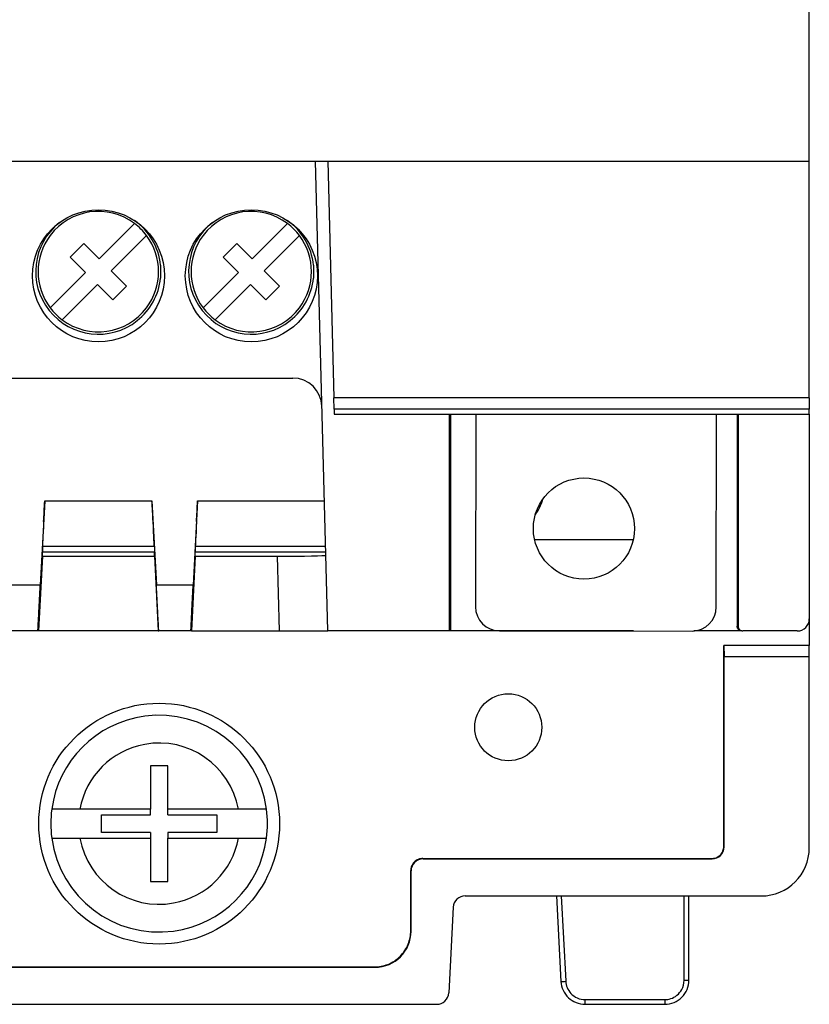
# Model space of a CAD drawing. Header units: inches. Extents: x -22 to 93, y 13 to 209.
# Tile 7 of 10: x 60 to 93, y 13 to 54. Entities that reach past the tile are written whole.
import ezdxf

# ---------------------------------------------------------------- set-up
doc = ezdxf.new("R2010")
doc.units = ezdxf.units.IN
doc.header["$MEASUREMENT"] = 0

# ---------------------------------------------------------------- blocks, each defined once
blk = doc.blocks.new('block 344')
at = {"color": 7, "lineweight": 25}
blk.add_lwpolyline([(92.891, 38.254), (73.149, 38.254)], dxfattribs=at)
blk = doc.blocks.new('block 345')
at = {"color": 7, "lineweight": 25}
blk.add_lwpolyline([(72.892, 48.07), (73.149, 38.254)], dxfattribs=at)
blk = doc.blocks.new('block 346')
at = {"color": 7, "lineweight": 25}
blk.add_lwpolyline([(92.891, 38.254), (92.891, 48.07)], dxfattribs=at)
blk = doc.blocks.new('block 347')
at = {"color": 7, "lineweight": 25}
blk.add_lwpolyline([(92.891, 37.782), (73.161, 37.782)], dxfattribs=at)
blk = doc.blocks.new('block 348')
at = {"color": 7, "lineweight": 25}
blk.add_lwpolyline([(73.161, 37.782), (73.149, 38.254)], dxfattribs=at)
blk = doc.blocks.new('block 349')
at = {"color": 7, "lineweight": 25}
blk.add_lwpolyline([(92.891, 38.254), (92.891, 37.782)], dxfattribs=at)
blk = doc.blocks.new('block 350')
at = {"color": 7, "lineweight": 25}
blk.add_lwpolyline([(89.932, 37.57), (92.891, 37.57)], dxfattribs=at)
blk = doc.blocks.new('block 351')
at = {"color": 7, "lineweight": 25}
blk.add_lwpolyline([(77.951, 37.57), (89.932, 37.57)], dxfattribs=at)
blk = doc.blocks.new('block 352')
at = {"color": 7, "lineweight": 25}
blk.add_lwpolyline([(73.166, 37.57), (77.951, 37.57)], dxfattribs=at)
blk = doc.blocks.new('block 353')
at = {"color": 7, "lineweight": 25}
blk.add_lwpolyline([(73.161, 37.782), (73.166, 37.57)], dxfattribs=at)
blk = doc.blocks.new('block 354')
at = {"color": 7, "lineweight": 25}
blk.add_lwpolyline([(92.891, 37.57), (92.891, 37.782)], dxfattribs=at)
blk = doc.blocks.new('block 411')
at = {"color": 7, "lineweight": 25}
blk.add_lwpolyline([(77.951, 28.571), (77.951, 37.57)], dxfattribs=at)
blk = doc.blocks.new('block 412')
at = {"color": 7, "lineweight": 25}
blk.add_lwpolyline([(72.892, 28.571), (72.381, 48.07)], dxfattribs=at)
blk = doc.blocks.new('block 413')
at = {"color": 7, "lineweight": 25}
blk.add_lwpolyline([(77.951, 28.571), (72.892, 28.571)], dxfattribs=at)
blk = doc.blocks.new('block 422')
at = {"color": 7, "lineweight": 25}
blk.add_open_spline([(89.932, 28.77), (89.932, 28.723), (89.951, 28.668), (89.99, 28.629), (90.029, 28.59), (90.085, 28.571), (90.132, 28.571)], degree=3, knots=[0, 0, 0, 0, 1, 1, 1, 2, 2, 2, 2], dxfattribs=at)
blk = doc.blocks.new('block 423')
at = {"color": 7, "lineweight": 25}
blk.add_lwpolyline([(89.932, 37.57), (89.932, 28.77)], dxfattribs=at)
blk = doc.blocks.new('block 424')
at = {"color": 7, "lineweight": 25}
blk.add_lwpolyline([(92.392, 28.571), (90.132, 28.571)], dxfattribs=at)
blk = doc.blocks.new('block 425')
at = {"color": 7, "lineweight": 25}
blk.add_open_spline([(92.392, 28.571), (92.668, 28.571), (92.891, 28.794), (92.891, 29.07)], degree=3, dxfattribs=at)
blk = doc.blocks.new('block 426')
at = {"color": 7, "lineweight": 25}
blk.add_lwpolyline([(92.891, 37.57), (92.891, 29.07)], dxfattribs=at)
blk = doc.blocks.new('block 427')
at = {"color": 7, "lineweight": 25}
blk.add_lwpolyline([(77.991, 37.57), (77.991, 28.571)], dxfattribs=at)
blk = doc.blocks.new('block 428')
at = {"color": 7, "lineweight": 25}
blk.add_lwpolyline([(77.991, 28.571), (77.951, 28.571)], dxfattribs=at)
blk = doc.blocks.new('block 430')
at = {"color": 7, "lineweight": 25}
blk.add_open_spline([(90.091, 28.571), (90.044, 28.571), (89.989, 28.59), (89.95, 28.629), (89.911, 28.668), (89.891, 28.723), (89.891, 28.77)], degree=3, knots=[0, 0, 0, 0, 1, 1, 1, 2, 2, 2, 2], dxfattribs=at)
blk = doc.blocks.new('block 431')
at = {"color": 7, "lineweight": 25}
blk.add_lwpolyline([(89.891, 28.77), (89.932, 28.77)], dxfattribs=at)
blk = doc.blocks.new('block 432')
at = {"color": 7, "lineweight": 25}
blk.add_lwpolyline([(90.091, 28.571), (90.132, 28.571)], dxfattribs=at)
blk = doc.blocks.new('block 435')
at = {"color": 7, "lineweight": 25}
blk.add_lwpolyline([(89.891, 37.57), (89.891, 28.77)], dxfattribs=at)
blk = doc.blocks.new('block 484')
at = {"color": 7, "lineweight": 25}
blk.add_open_spline([(85.632, 32.822), (85.632, 33.982), (84.692, 34.922), (83.532, 34.922), (82.373, 34.922), (81.432, 33.982), (81.432, 32.822), (81.432, 31.662), (82.373, 30.722), (83.532, 30.722), (84.692, 30.722), (85.632, 31.662), (85.632, 32.822), (85.632, 32.822), (85.632, 32.822), (85.632, 32.822)], degree=3, knots=[0, 0, 0, 0, 1, 1, 1, 2, 2, 2, 3, 3, 3, 4, 4, 4, 5, 5, 5, 5], dxfattribs=at)
blk = doc.blocks.new('block 485')
at = {"color": 7, "lineweight": 25}
blk.add_lwpolyline([(89.03, 29.568), (89.037, 37.57)], dxfattribs=at)
blk = doc.blocks.new('block 486')
at = {"color": 7, "lineweight": 25}
blk.add_open_spline([(88.029, 28.568), (88.581, 28.568), (89.029, 29.015), (89.03, 29.568)], degree=3, dxfattribs=at)
blk = doc.blocks.new('block 487')
at = {"color": 7, "lineweight": 25}
blk.add_lwpolyline([(80.029, 28.575), (88.029, 28.568)], dxfattribs=at)
blk = doc.blocks.new('block 488')
at = {"color": 7, "lineweight": 25}
blk.add_lwpolyline([(79.037, 37.57), (79.029, 29.576)], dxfattribs=at)
blk = doc.blocks.new('block 489')
at = {"color": 7, "lineweight": 25}
blk.add_open_spline([(79.029, 29.576), (79.029, 29.024), (79.476, 28.576), (80.029, 28.575)], degree=3, dxfattribs=at)
blk = doc.blocks.new('block 490')
at = {"color": 7, "lineweight": 25}
blk.add_lwpolyline([(90.091, 28.571), (88.095, 28.571)], dxfattribs=at)
blk = doc.blocks.new('block 491')
at = {"color": 7, "lineweight": 25}
blk.add_lwpolyline([(85.585, 28.571), (77.991, 28.571)], dxfattribs=at)
blk = doc.blocks.new('block 558')
at = {"color": 7, "lineweight": 25}
blk.add_lwpolyline([(81.482, 32.368), (85.583, 32.368)], dxfattribs=at)
blk = doc.blocks.new('block 618')
at = {"color": 7, "lineweight": 25}
blk.add_open_spline([(72.464, 43.316), (72.464, 44.83), (71.236, 46.058), (69.721, 46.058), (68.207, 46.058), (66.979, 44.83), (66.979, 43.316), (66.979, 41.801), (68.207, 40.573), (69.721, 40.573), (71.236, 40.573), (72.464, 41.801), (72.464, 43.316), (72.464, 43.316), (72.464, 43.316), (72.464, 43.316)], degree=3, knots=[0, 0, 0, 0, 1, 1, 1, 2, 2, 2, 3, 3, 3, 4, 4, 4, 5, 5, 5, 5], dxfattribs=at)
blk = doc.blocks.new('block 622')
at = {"color": 7, "lineweight": 25}
blk.add_open_spline([(66.114, 43.316), (66.114, 44.83), (64.886, 46.058), (63.371, 46.058), (61.857, 46.058), (60.629, 44.83), (60.629, 43.316), (60.629, 41.801), (61.857, 40.573), (63.371, 40.573), (64.886, 40.573), (66.114, 41.801), (66.114, 43.316), (66.114, 43.316), (66.114, 43.316), (66.114, 43.316)], degree=3, knots=[0, 0, 0, 0, 1, 1, 1, 2, 2, 2, 3, 3, 3, 4, 4, 4, 5, 5, 5, 5], dxfattribs=at)
blk = doc.blocks.new('block 624')
at = {"color": 7, "lineweight": 25}
blk.add_open_spline([(72.647, 37.902), (72.63, 38.552), (72.098, 39.07), (71.447, 39.07)], degree=3, dxfattribs=at)
blk = doc.blocks.new('block 625')
at = {"color": 7, "lineweight": 25}
blk.add_lwpolyline([(42.641, 39.07), (71.447, 39.07)], dxfattribs=at)
blk = doc.blocks.new('block 630')
at = {"color": 7, "lineweight": 25}
blk.add_lwpolyline([(67.489, 33.968), (72.75, 33.968)], dxfattribs=at)
blk = doc.blocks.new('block 631')
at = {"color": 7, "lineweight": 25}
blk.add_lwpolyline([(67.489, 33.968), (67.306, 30.466)], dxfattribs=at)
blk = doc.blocks.new('block 632')
at = {"color": 7, "lineweight": 25}
blk.add_lwpolyline([(67.306, 30.466), (65.777, 30.466)], dxfattribs=at)
blk = doc.blocks.new('block 633')
at = {"color": 7, "lineweight": 25}
blk.add_lwpolyline([(65.594, 33.968), (65.777, 30.466)], dxfattribs=at)
blk = doc.blocks.new('block 634')
at = {"color": 7, "lineweight": 25}
blk.add_lwpolyline([(61.139, 33.968), (65.594, 33.968)], dxfattribs=at)
blk = doc.blocks.new('block 635')
at = {"color": 7, "lineweight": 25}
blk.add_lwpolyline([(61.139, 33.968), (60.956, 30.466)], dxfattribs=at)
blk = doc.blocks.new('block 636')
at = {"color": 7, "lineweight": 25}
blk.add_lwpolyline([(60.956, 30.466), (59.427, 30.466)], dxfattribs=at)
blk = doc.blocks.new('block 647')
at = {"color": 7, "lineweight": 25}
blk.add_open_spline([(65.639, 33.109), (65.625, 33.37), (65.61, 33.671), (65.594, 33.968)], degree=3, dxfattribs=at)
blk = doc.blocks.new('block 648')
at = {"color": 7, "lineweight": 25}
blk.add_open_spline([(65.692, 32.073), (65.692, 32.085), (65.671, 32.481), (65.639, 33.109)], degree=3, dxfattribs=at)
blk = doc.blocks.new('block 649')
at = {"color": 7, "lineweight": 25}
blk.add_lwpolyline([(65.692, 32.073), (61.042, 32.073)], dxfattribs=at)
blk = doc.blocks.new('block 650')
at = {"color": 7, "lineweight": 25}
blk.add_open_spline([(61.094, 33.109), (61.062, 32.481), (61.042, 32.085), (61.042, 32.073)], degree=3, dxfattribs=at)
blk = doc.blocks.new('block 651')
at = {"color": 7, "lineweight": 25}
blk.add_open_spline([(61.094, 33.109), (61.108, 33.37), (61.123, 33.671), (61.139, 33.968)], degree=3, dxfattribs=at)
blk = doc.blocks.new('block 652')
at = {"color": 7, "lineweight": 25}
blk.add_open_spline([(60.858, 28.571), (60.858, 28.571), (60.86, 28.611), (60.865, 28.702), (60.869, 28.794), (60.876, 28.937), (60.886, 29.12), (60.895, 29.303), (60.907, 29.525), (60.919, 29.759), (60.931, 29.993), (60.944, 30.237), (60.956, 30.466)], degree=3, knots=[0, 0, 0, 0, 1, 1, 1, 2, 2, 2, 3, 3, 3, 4, 4, 4, 4], dxfattribs=at)
blk = doc.blocks.new('block 653')
at = {"color": 7, "lineweight": 25}
blk.add_lwpolyline([(61.042, 32.073), (61.042, 31.852)], dxfattribs=at)
blk = doc.blocks.new('block 654')
at = {"color": 7, "lineweight": 25}
blk.add_lwpolyline([(61.042, 31.675), (60.879, 28.571)], dxfattribs=at)
blk = doc.blocks.new('block 655')
at = {"color": 7, "lineweight": 25}
blk.add_lwpolyline([(61.042, 31.675), (61.042, 31.852)], dxfattribs=at)
blk = doc.blocks.new('block 656')
at = {"color": 7, "lineweight": 25}
blk.add_lwpolyline([(60.879, 28.571), (60.858, 28.571)], dxfattribs=at)
blk = doc.blocks.new('block 657')
at = {"color": 7, "lineweight": 25}
blk.add_open_spline([(67.444, 33.109), (67.412, 32.481), (67.392, 32.085), (67.392, 32.073)], degree=3, dxfattribs=at)
blk = doc.blocks.new('block 658')
at = {"color": 7, "lineweight": 25}
blk.add_open_spline([(67.444, 33.109), (67.458, 33.37), (67.473, 33.671), (67.489, 33.968)], degree=3, dxfattribs=at)
blk = doc.blocks.new('block 659')
at = {"color": 7, "lineweight": 25}
blk.add_lwpolyline([(72.8, 32.073), (67.392, 32.073)], dxfattribs=at)
blk = doc.blocks.new('block 660')
at = {"color": 7, "lineweight": 25}
blk.add_open_spline([(67.208, 28.571), (67.208, 28.571), (67.21, 28.611), (67.215, 28.702), (67.219, 28.794), (67.226, 28.937), (67.236, 29.12), (67.245, 29.303), (67.257, 29.525), (67.269, 29.759), (67.281, 29.993), (67.294, 30.237), (67.306, 30.466)], degree=3, knots=[0, 0, 0, 0, 1, 1, 1, 2, 2, 2, 3, 3, 3, 4, 4, 4, 4], dxfattribs=at)
blk = doc.blocks.new('block 661')
at = {"color": 7, "lineweight": 25}
blk.add_lwpolyline([(67.392, 32.073), (67.392, 31.852)], dxfattribs=at)
blk = doc.blocks.new('block 662')
at = {"color": 7, "lineweight": 25}
blk.add_lwpolyline([(67.392, 31.675), (67.229, 28.571)], dxfattribs=at)
blk = doc.blocks.new('block 663')
at = {"color": 7, "lineweight": 25}
blk.add_lwpolyline([(67.392, 31.675), (67.392, 31.852)], dxfattribs=at)
blk = doc.blocks.new('block 664')
at = {"color": 7, "lineweight": 25}
blk.add_lwpolyline([(67.229, 28.571), (67.208, 28.571)], dxfattribs=at)
blk = doc.blocks.new('block 673')
at = {"color": 7, "lineweight": 25}
blk.add_open_spline([(65.875, 28.571), (65.875, 28.571), (65.873, 28.611), (65.869, 28.702), (65.864, 28.794), (65.857, 28.937), (65.847, 29.12), (65.838, 29.303), (65.826, 29.525), (65.814, 29.759), (65.802, 29.993), (65.789, 30.237), (65.777, 30.466)], degree=3, knots=[0, 0, 0, 0, 1, 1, 1, 2, 2, 2, 3, 3, 3, 4, 4, 4, 4], dxfattribs=at)
blk = doc.blocks.new('block 674')
at = {"color": 7, "lineweight": 25}
blk.add_lwpolyline([(65.692, 31.675), (65.854, 28.571)], dxfattribs=at)
blk = doc.blocks.new('block 675')
at = {"color": 7, "lineweight": 25}
blk.add_lwpolyline([(65.692, 32.073), (65.692, 31.852)], dxfattribs=at)
blk = doc.blocks.new('block 676')
at = {"color": 7, "lineweight": 25}
blk.add_lwpolyline([(65.692, 31.675), (65.692, 31.852)], dxfattribs=at)
blk = doc.blocks.new('block 677')
at = {"color": 7, "lineweight": 25}
blk.add_lwpolyline([(65.854, 28.571), (65.875, 28.571)], dxfattribs=at)
blk = doc.blocks.new('block 679')
at = {"color": 7, "lineweight": 25}
blk.add_lwpolyline([(67.208, 28.571), (65.875, 28.571)], dxfattribs=at)
blk = doc.blocks.new('block 680')
at = {"color": 7, "lineweight": 25}
blk.add_lwpolyline([(60.858, 28.571), (59.525, 28.571)], dxfattribs=at)
blk = doc.blocks.new('block 690')
at = {"color": 7, "lineweight": 25}
blk.add_lwpolyline([(61.042, 31.852), (65.692, 31.852)], dxfattribs=at)
blk = doc.blocks.new('block 691')
at = {"color": 7, "lineweight": 25}
blk.add_lwpolyline([(67.392, 31.852), (72.806, 31.852)], dxfattribs=at)
blk = doc.blocks.new('block 692')
at = {"color": 7, "lineweight": 25}
blk.add_open_spline([(65.952, 43.761), (65.874, 44.508), (65.477, 45.184), (64.863, 45.617)], degree=3, dxfattribs=at)
blk = doc.blocks.new('block 693')
at = {"color": 7, "lineweight": 25}
blk.add_open_spline([(61.751, 45.527), (60.626, 44.635), (60.437, 43), (61.33, 41.875), (62.222, 40.75), (63.857, 40.561), (64.982, 41.453), (65.53, 41.888), (65.88, 42.525), (65.952, 43.22)], degree=3, knots=[0, 0, 0, 0, 1, 1, 1, 2, 2, 2, 3, 3, 3, 3], dxfattribs=at)
blk = doc.blocks.new('block 694')
at = {"color": 7, "lineweight": 25}
blk.add_lwpolyline([(65.952, 43.761), (65.952, 43.22)], dxfattribs=at)
blk = doc.blocks.new('block 704')
at = {"color": 7, "lineweight": 25}
blk.add_lwpolyline([(72.302, 43.761), (72.302, 43.22)], dxfattribs=at)
blk = doc.blocks.new('block 705')
at = {"color": 7, "lineweight": 25}
blk.add_open_spline([(72.302, 43.761), (72.224, 44.508), (71.827, 45.184), (71.213, 45.617)], degree=3, dxfattribs=at)
blk = doc.blocks.new('block 706')
at = {"color": 7, "lineweight": 25}
blk.add_open_spline([(68.101, 45.527), (66.976, 44.635), (66.787, 43), (67.68, 41.875), (68.572, 40.75), (70.207, 40.561), (71.332, 41.453), (71.88, 41.888), (72.23, 42.525), (72.302, 43.22)], degree=3, knots=[0, 0, 0, 0, 1, 1, 1, 2, 2, 2, 3, 3, 3, 3], dxfattribs=at)
blk = doc.blocks.new('block 719')
at = {"color": 7, "lineweight": 25}
blk.add_lwpolyline([(63.967, 42.324), (64.533, 42.889)], dxfattribs=at)
blk = doc.blocks.new('block 720')
at = {"color": 7, "lineweight": 25}
blk.add_lwpolyline([(63.897, 43.526), (64.533, 42.889)], dxfattribs=at)
blk = doc.blocks.new('block 721')
at = {"color": 7, "lineweight": 25}
blk.add_lwpolyline([(65.364, 44.993), (63.897, 43.526)], dxfattribs=at)
blk = doc.blocks.new('block 722')
at = {"color": 7, "lineweight": 25}
blk.add_open_spline([(61.864, 41.493), (62.967, 40.662), (64.534, 40.884), (65.364, 41.987), (66.034, 42.878), (66.034, 44.103), (65.364, 44.993)], degree=3, knots=[0, 0, 0, 0, 1, 1, 1, 2, 2, 2, 2], dxfattribs=at)
blk = doc.blocks.new('block 723')
at = {"color": 7, "lineweight": 25}
blk.add_lwpolyline([(63.331, 42.96), (61.864, 41.493)], dxfattribs=at)
blk = doc.blocks.new('block 724')
at = {"color": 7, "lineweight": 25}
blk.add_lwpolyline([(63.331, 42.96), (63.967, 42.324)], dxfattribs=at)
blk = doc.blocks.new('block 731')
at = {"color": 7, "lineweight": 25}
blk.add_lwpolyline([(62.766, 44.657), (62.2, 44.091)], dxfattribs=at)
blk = doc.blocks.new('block 732')
at = {"color": 7, "lineweight": 25}
blk.add_open_spline([(64.869, 45.488), (63.766, 46.318), (62.199, 46.097), (61.369, 44.993), (60.699, 44.103), (60.699, 42.878), (61.369, 41.987)], degree=3, knots=[0, 0, 0, 0, 1, 1, 1, 2, 2, 2, 2], dxfattribs=at)
blk = doc.blocks.new('block 733')
at = {"color": 7, "lineweight": 25}
blk.add_lwpolyline([(61.369, 41.987), (62.836, 43.455)], dxfattribs=at)
blk = doc.blocks.new('block 734')
at = {"color": 7, "lineweight": 25}
blk.add_lwpolyline([(63.402, 44.021), (62.766, 44.657)], dxfattribs=at)
blk = doc.blocks.new('block 735')
at = {"color": 7, "lineweight": 25}
blk.add_lwpolyline([(63.402, 44.021), (64.869, 45.488)], dxfattribs=at)
blk = doc.blocks.new('block 736')
at = {"color": 7, "lineweight": 25}
blk.add_lwpolyline([(62.836, 43.455), (62.2, 44.091)], dxfattribs=at)
blk = doc.blocks.new('block 737')
at = {"color": 7, "lineweight": 25}
blk.add_lwpolyline([(67.719, 41.987), (69.186, 43.455)], dxfattribs=at)
blk = doc.blocks.new('block 738')
at = {"color": 7, "lineweight": 25}
blk.add_lwpolyline([(69.752, 44.021), (69.116, 44.657)], dxfattribs=at)
blk = doc.blocks.new('block 739')
at = {"color": 7, "lineweight": 25}
blk.add_lwpolyline([(69.186, 43.455), (68.55, 44.091)], dxfattribs=at)
blk = doc.blocks.new('block 740')
at = {"color": 7, "lineweight": 25}
blk.add_lwpolyline([(69.116, 44.657), (68.55, 44.091)], dxfattribs=at)
blk = doc.blocks.new('block 741')
at = {"color": 7, "lineweight": 25}
blk.add_lwpolyline([(69.752, 44.021), (71.219, 45.488)], dxfattribs=at)
blk = doc.blocks.new('block 742')
at = {"color": 7, "lineweight": 25}
blk.add_open_spline([(71.219, 45.488), (70.116, 46.318), (68.549, 46.097), (67.719, 44.993), (67.049, 44.103), (67.049, 42.878), (67.719, 41.987)], degree=3, knots=[0, 0, 0, 0, 1, 1, 1, 2, 2, 2, 2], dxfattribs=at)
blk = doc.blocks.new('block 743')
at = {"color": 7, "lineweight": 25}
blk.add_lwpolyline([(69.681, 42.96), (70.317, 42.324)], dxfattribs=at)
blk = doc.blocks.new('block 744')
at = {"color": 7, "lineweight": 25}
blk.add_lwpolyline([(70.247, 43.526), (70.883, 42.889)], dxfattribs=at)
blk = doc.blocks.new('block 745')
at = {"color": 7, "lineweight": 25}
blk.add_lwpolyline([(71.714, 44.993), (70.247, 43.526)], dxfattribs=at)
blk = doc.blocks.new('block 746')
at = {"color": 7, "lineweight": 25}
blk.add_open_spline([(68.214, 41.493), (69.317, 40.662), (70.884, 40.884), (71.714, 41.987), (72.384, 42.878), (72.384, 44.103), (71.714, 44.993)], degree=3, knots=[0, 0, 0, 0, 1, 1, 1, 2, 2, 2, 2], dxfattribs=at)
blk = doc.blocks.new('block 747')
at = {"color": 7, "lineweight": 25}
blk.add_lwpolyline([(69.681, 42.96), (68.214, 41.493)], dxfattribs=at)
blk = doc.blocks.new('block 748')
at = {"color": 7, "lineweight": 25}
blk.add_lwpolyline([(70.317, 42.324), (70.883, 42.889)], dxfattribs=at)
blk = doc.blocks.new('block 769')
at = {"color": 7, "lineweight": 25}
blk.add_open_spline([(67.719, 41.987), (67.86, 41.8), (68.026, 41.634), (68.214, 41.493)], degree=3, dxfattribs=at)
blk = doc.blocks.new('block 770')
at = {"color": 7, "lineweight": 25}
blk.add_open_spline([(71.714, 44.993), (71.573, 45.181), (71.407, 45.347), (71.219, 45.488)], degree=3, dxfattribs=at)
blk = doc.blocks.new('block 771')
at = {"color": 7, "lineweight": 25}
blk.add_open_spline([(61.369, 41.987), (61.51, 41.8), (61.676, 41.634), (61.864, 41.493)], degree=3, dxfattribs=at)
blk = doc.blocks.new('block 772')
at = {"color": 7, "lineweight": 25}
blk.add_open_spline([(65.364, 44.993), (65.223, 45.181), (65.057, 45.347), (64.869, 45.488)], degree=3, dxfattribs=at)
blk = doc.blocks.new('block 777')
at = {"color": 7, "lineweight": 25}
blk.add_lwpolyline([(70.894, 28.571), (70.812, 31.675)], dxfattribs=at)
blk = doc.blocks.new('block 778')
at = {"color": 7, "lineweight": 25}
blk.add_open_spline([(70.812, 31.675), (71.916, 31.675), (72.81, 31.691), (72.809, 31.71)], degree=3, dxfattribs=at)
blk = doc.blocks.new('block 779')
at = {"color": 7, "lineweight": 25}
blk.add_open_spline([(70.894, 28.571), (71.129, 28.571), (71.383, 28.571), (71.629, 28.571), (71.875, 28.571), (72.112, 28.571), (72.307, 28.571), (72.502, 28.571), (72.654, 28.571), (72.751, 28.571), (72.849, 28.571), (72.892, 28.571), (72.892, 28.571)], degree=3, knots=[0, 0, 0, 0, 1, 1, 1, 2, 2, 2, 3, 3, 3, 4, 4, 4, 4], dxfattribs=at)
blk = doc.blocks.new('block 783')
at = {"color": 7, "lineweight": 25}
blk.add_lwpolyline([(67.392, 31.675), (70.812, 31.675)], dxfattribs=at)
blk = doc.blocks.new('block 784')
at = {"color": 7, "lineweight": 25}
blk.add_lwpolyline([(67.229, 28.571), (70.894, 28.571)], dxfattribs=at)
blk = doc.blocks.new('block 785')
at = {"color": 7, "lineweight": 25}
blk.add_lwpolyline([(61.042, 31.675), (65.692, 31.675)], dxfattribs=at)
blk = doc.blocks.new('block 786')
at = {"color": 7, "lineweight": 25}
blk.add_lwpolyline([(65.854, 28.571), (60.879, 28.571)], dxfattribs=at)
blk = doc.blocks.new('block 809')
at = {"color": 7, "lineweight": 25}
blk.add_lwpolyline([(65.532, 19.971), (65.532, 18.17)], dxfattribs=at)
blk = doc.blocks.new('block 810')
at = {"color": 7, "lineweight": 25}
blk.add_lwpolyline([(65.532, 18.17), (66.252, 18.17)], dxfattribs=at)
blk = doc.blocks.new('block 811')
at = {"color": 7, "lineweight": 25}
blk.add_lwpolyline([(66.252, 18.17), (66.252, 19.971)], dxfattribs=at)
blk = doc.blocks.new('block 812')
at = {"color": 7, "lineweight": 25}
blk.add_lwpolyline([(66.252, 19.971), (69.183, 19.971)], dxfattribs=at)
blk = doc.blocks.new('block 813')
at = {"color": 7, "lineweight": 25}
blk.add_open_spline([(62.6, 19.971), (62.931, 18.153), (64.673, 16.947), (66.492, 17.279), (67.861, 17.528), (68.934, 18.6), (69.183, 19.971)], degree=3, knots=[0, 0, 0, 0, 1, 1, 1, 2, 2, 2, 2], dxfattribs=at)
blk = doc.blocks.new('block 814')
at = {"color": 7, "lineweight": 25}
blk.add_lwpolyline([(62.6, 19.971), (65.532, 19.971)], dxfattribs=at)
blk = doc.blocks.new('block 827')
at = {"color": 7, "lineweight": 25}
blk.add_lwpolyline([(65.532, 22.971), (65.532, 21.17)], dxfattribs=at)
blk = doc.blocks.new('block 828')
at = {"color": 7, "lineweight": 25}
blk.add_open_spline([(69.183, 21.17), (68.852, 22.988), (67.11, 24.194), (65.291, 23.862), (63.922, 23.613), (62.849, 22.541), (62.6, 21.17)], degree=3, knots=[0, 0, 0, 0, 1, 1, 1, 2, 2, 2, 2], dxfattribs=at)
blk = doc.blocks.new('block 829')
at = {"color": 7, "lineweight": 25}
blk.add_lwpolyline([(69.183, 21.17), (66.252, 21.17)], dxfattribs=at)
blk = doc.blocks.new('block 830')
at = {"color": 7, "lineweight": 25}
blk.add_lwpolyline([(66.252, 21.17), (66.252, 22.971)], dxfattribs=at)
blk = doc.blocks.new('block 831')
at = {"color": 7, "lineweight": 25}
blk.add_lwpolyline([(66.252, 22.971), (65.532, 22.971)], dxfattribs=at)
blk = doc.blocks.new('block 832')
at = {"color": 7, "lineweight": 25}
blk.add_lwpolyline([(65.532, 21.17), (62.6, 21.17)], dxfattribs=at)
blk = doc.blocks.new('block 839')
at = {"color": 7, "lineweight": 25}
blk.add_open_spline([(81.783, 24.57), (81.783, 25.339), (81.16, 25.962), (80.391, 25.962), (79.623, 25.962), (79, 25.339), (79, 24.57), (79, 23.802), (79.623, 23.179), (80.391, 23.179), (81.16, 23.179), (81.783, 23.802), (81.783, 24.57), (81.783, 24.57), (81.783, 24.57), (81.783, 24.57)], degree=3, knots=[0, 0, 0, 0, 1, 1, 1, 2, 2, 2, 3, 3, 3, 4, 4, 4, 5, 5, 5, 5], dxfattribs=at)
blk = doc.blocks.new('block 844')
at = {"color": 7, "lineweight": 25}
blk.add_open_spline([(70.351, 21.17), (70.02, 23.634), (67.755, 25.362), (65.291, 25.03), (63.282, 24.76), (61.702, 23.18), (61.432, 21.17)], degree=3, knots=[0, 0, 0, 0, 1, 1, 1, 2, 2, 2, 2], dxfattribs=at)
blk = doc.blocks.new('block 845')
at = {"color": 7, "lineweight": 25}
blk.add_open_spline([(70.351, 21.17), (70.35, 21.17), (70.349, 21.17), (70.346, 21.17), (70.343, 21.17), (70.337, 21.17), (70.33, 21.17), (70.323, 21.17), (70.315, 21.17), (70.304, 21.17), (70.294, 21.17), (70.281, 21.17), (70.268, 21.17), (70.24, 21.17), (70.206, 21.17), (70.166, 21.17), (70.125, 21.17), (70.078, 21.17), (70.026, 21.17), (69.974, 21.17), (69.916, 21.17), (69.853, 21.17), (69.791, 21.17), (69.723, 21.17), (69.651, 21.17), (69.58, 21.17), (69.505, 21.17), (69.427, 21.17), (69.348, 21.17), (69.266, 21.17), (69.183, 21.17)], degree=3, knots=[0, 0, 0, 0, 1, 1, 1, 2, 2, 2, 3, 3, 3, 4, 4, 4, 5, 5, 5, 6, 6, 6, 7, 7, 7, 8, 8, 8, 9, 9, 9, 10, 10, 10, 10], dxfattribs=at)
blk = doc.blocks.new('block 846')
at = {"color": 7, "lineweight": 25}
blk.add_open_spline([(62.6, 21.17), (62.558, 21.17), (62.517, 21.17), (62.476, 21.17), (62.436, 21.17), (62.396, 21.17), (62.357, 21.17), (62.318, 21.17), (62.28, 21.17), (62.243, 21.17), (62.205, 21.17), (62.168, 21.17), (62.132, 21.17), (62.061, 21.17), (61.994, 21.17), (61.931, 21.17), (61.869, 21.17), (61.811, 21.17), (61.758, 21.17), (61.706, 21.17), (61.659, 21.17), (61.619, 21.17), (61.578, 21.17), (61.544, 21.17), (61.516, 21.17), (61.488, 21.17), (61.466, 21.17), (61.453, 21.17), (61.44, 21.17), (61.436, 21.17), (61.432, 21.17)], degree=3, knots=[0, 0, 0, 0, 1, 1, 1, 2, 2, 2, 3, 3, 3, 4, 4, 4, 5, 5, 5, 6, 6, 6, 7, 7, 7, 8, 8, 8, 9, 9, 9, 10, 10, 10, 10], dxfattribs=at)
blk = doc.blocks.new('block 853')
at = {"color": 7, "lineweight": 25}
blk.add_open_spline([(61.432, 19.971), (61.763, 17.507), (64.028, 15.779), (66.492, 16.111), (68.501, 16.381), (70.081, 17.961), (70.351, 19.971)], degree=3, knots=[0, 0, 0, 0, 1, 1, 1, 2, 2, 2, 2], dxfattribs=at)
blk = doc.blocks.new('block 854')
at = {"color": 7, "lineweight": 25}
blk.add_open_spline([(61.432, 19.971), (61.433, 19.971), (61.434, 19.971), (61.437, 19.971), (61.44, 19.971), (61.446, 19.971), (61.453, 19.971), (61.46, 19.971), (61.468, 19.971), (61.479, 19.971), (61.489, 19.971), (61.502, 19.971), (61.515, 19.971), (61.543, 19.971), (61.577, 19.971), (61.617, 19.971), (61.658, 19.971), (61.705, 19.971), (61.757, 19.971), (61.81, 19.971), (61.867, 19.971), (61.93, 19.971), (61.992, 19.971), (62.06, 19.971), (62.132, 19.971), (62.203, 19.971), (62.278, 19.971), (62.356, 19.971), (62.435, 19.971), (62.517, 19.971), (62.6, 19.971)], degree=3, knots=[0, 0, 0, 0, 1, 1, 1, 2, 2, 2, 3, 3, 3, 4, 4, 4, 5, 5, 5, 6, 6, 6, 7, 7, 7, 8, 8, 8, 9, 9, 9, 10, 10, 10, 10], dxfattribs=at)
blk = doc.blocks.new('block 855')
at = {"color": 7, "lineweight": 25}
blk.add_open_spline([(69.183, 19.971), (69.225, 19.971), (69.266, 19.971), (69.307, 19.971), (69.347, 19.971), (69.387, 19.971), (69.426, 19.971), (69.465, 19.971), (69.503, 19.971), (69.54, 19.971), (69.578, 19.971), (69.615, 19.971), (69.651, 19.971), (69.722, 19.971), (69.789, 19.971), (69.852, 19.971), (69.914, 19.971), (69.972, 19.971), (70.025, 19.971), (70.077, 19.971), (70.124, 19.971), (70.164, 19.971), (70.205, 19.971), (70.239, 19.971), (70.267, 19.971), (70.295, 19.971), (70.317, 19.971), (70.33, 19.971), (70.343, 19.971), (70.347, 19.971), (70.351, 19.971)], degree=3, knots=[0, 0, 0, 0, 1, 1, 1, 2, 2, 2, 3, 3, 3, 4, 4, 4, 5, 5, 5, 6, 6, 6, 7, 7, 7, 8, 8, 8, 9, 9, 9, 10, 10, 10, 10], dxfattribs=at)
blk = doc.blocks.new('block 871')
at = {"color": 7, "lineweight": 25}
blk.add_lwpolyline([(63.492, 20.93), (65.532, 20.93)], dxfattribs=at)
blk = doc.blocks.new('block 872')
at = {"color": 7, "lineweight": 25}
blk.add_lwpolyline([(65.532, 20.21), (63.492, 20.21)], dxfattribs=at)
blk = doc.blocks.new('block 873')
at = {"color": 7, "lineweight": 25}
blk.add_lwpolyline([(63.492, 20.21), (63.492, 20.93)], dxfattribs=at)
blk = doc.blocks.new('block 874')
at = {"color": 7, "lineweight": 25}
blk.add_open_spline([(61.432, 21.17), (61.378, 20.772), (61.378, 20.369), (61.432, 19.971)], degree=3, dxfattribs=at)
blk = doc.blocks.new('block 875')
at = {"color": 7, "lineweight": 25}
blk.add_lwpolyline([(65.532, 20.93), (65.532, 21.17)], dxfattribs=at)
blk = doc.blocks.new('block 876')
at = {"color": 7, "lineweight": 25}
blk.add_lwpolyline([(65.532, 20.21), (65.532, 19.971)], dxfattribs=at)
blk = doc.blocks.new('block 883')
at = {"color": 7, "lineweight": 25}
blk.add_lwpolyline([(68.291, 20.93), (68.291, 20.21)], dxfattribs=at)
blk = doc.blocks.new('block 884')
at = {"color": 7, "lineweight": 25}
blk.add_lwpolyline([(68.291, 20.21), (66.252, 20.21)], dxfattribs=at)
blk = doc.blocks.new('block 885')
at = {"color": 7, "lineweight": 25}
blk.add_lwpolyline([(66.252, 20.93), (68.291, 20.93)], dxfattribs=at)
blk = doc.blocks.new('block 886')
at = {"color": 7, "lineweight": 25}
blk.add_open_spline([(70.351, 19.971), (70.405, 20.369), (70.405, 20.772), (70.351, 21.17)], degree=3, dxfattribs=at)
blk = doc.blocks.new('block 887')
at = {"color": 7, "lineweight": 25}
blk.add_lwpolyline([(66.252, 20.93), (66.252, 21.17)], dxfattribs=at)
blk = doc.blocks.new('block 888')
at = {"color": 7, "lineweight": 25}
blk.add_lwpolyline([(66.252, 20.21), (66.252, 19.971)], dxfattribs=at)
blk = doc.blocks.new('block 895')
at = {"color": 7, "lineweight": 25}
blk.add_open_spline([(81.514, 33.4), (81.652, 33.592), (81.756, 33.808), (81.819, 34.037)], degree=3, dxfattribs=at)
blk = doc.blocks.new('block 896')
at = {"color": 7, "lineweight": 25}
blk.add_open_spline([(70.891, 20.57), (70.891, 23.332), (68.653, 25.571), (65.892, 25.571), (63.13, 25.571), (60.892, 23.332), (60.892, 20.57), (60.892, 17.809), (63.13, 15.57), (65.892, 15.57), (68.653, 15.57), (70.891, 17.809), (70.891, 20.57), (70.891, 20.57), (70.891, 20.57), (70.891, 20.57)], degree=3, knots=[0, 0, 0, 0, 1, 1, 1, 2, 2, 2, 3, 3, 3, 4, 4, 4, 5, 5, 5, 5], dxfattribs=at)
blk = doc.blocks.new('block 913')
at = {"color": 7, "lineweight": 25}
blk.add_lwpolyline([(76.853, 19.109), (88.853, 19.109)], dxfattribs=at)
blk = doc.blocks.new('block 914')
at = {"color": 7, "lineweight": 25}
blk.add_lwpolyline([(76.839, 19.123), (76.853, 19.109)], dxfattribs=at)
blk = doc.blocks.new('block 915')
at = {"color": 7, "lineweight": 25}
blk.add_lwpolyline([(76.839, 19.123), (88.839, 19.123)], dxfattribs=at)
blk = doc.blocks.new('block 916')
at = {"color": 7, "lineweight": 25}
blk.add_lwpolyline([(88.853, 19.109), (88.839, 19.123)], dxfattribs=at)
blk = doc.blocks.new('block 917')
at = {"color": 7, "lineweight": 25}
blk.add_open_spline([(76.853, 19.109), (76.577, 19.109), (76.353, 18.885), (76.353, 18.609)], degree=3, dxfattribs=at)
blk = doc.blocks.new('block 918')
at = {"color": 7, "lineweight": 25}
blk.add_lwpolyline([(76.339, 18.623), (76.353, 18.609)], dxfattribs=at)
blk = doc.blocks.new('block 919')
at = {"color": 7, "lineweight": 25}
blk.add_open_spline([(76.839, 19.123), (76.78, 19.123), (76.717, 19.112), (76.655, 19.088), (76.593, 19.063), (76.534, 19.025), (76.486, 18.976), (76.437, 18.928), (76.399, 18.868), (76.374, 18.807), (76.35, 18.745), (76.339, 18.682), (76.339, 18.623)], degree=3, knots=[0, 0, 0, 0, 1, 1, 1, 2, 2, 2, 3, 3, 3, 4, 4, 4, 4], dxfattribs=at)
blk = doc.blocks.new('block 920')
at = {"color": 7, "lineweight": 25}
blk.add_lwpolyline([(-4.07, 14.609), (74.853, 14.609)], dxfattribs=at)
blk = doc.blocks.new('block 921')
at = {"color": 7, "lineweight": 25}
blk.add_lwpolyline([(-4.056, 14.623), (74.839, 14.623)], dxfattribs=at)
blk = doc.blocks.new('block 922')
at = {"color": 7, "lineweight": 25}
blk.add_lwpolyline([(74.853, 14.609), (74.839, 14.623)], dxfattribs=at)
blk = doc.blocks.new('block 923')
at = {"color": 7, "lineweight": 25}
blk.add_lwpolyline([(89.353, 27.509), (92.891, 27.509)], dxfattribs=at)
blk = doc.blocks.new('block 924')
at = {"color": 7, "lineweight": 25}
blk.add_lwpolyline([(89.339, 27.97), (89.353, 27.509)], dxfattribs=at)
blk = doc.blocks.new('block 925')
at = {"color": 7, "lineweight": 25}
blk.add_lwpolyline([(92.891, 27.97), (89.339, 27.97)], dxfattribs=at)
blk = doc.blocks.new('block 926')
at = {"color": 7, "lineweight": 25}
blk.add_lwpolyline([(92.891, 27.509), (92.891, 27.97)], dxfattribs=at)
blk = doc.blocks.new('block 928')
at = {"color": 7, "lineweight": 25}
blk.add_open_spline([(74.853, 14.609), (75.682, 14.609), (76.353, 15.28), (76.353, 16.109)], degree=3, dxfattribs=at)
blk = doc.blocks.new('block 929')
at = {"color": 7, "lineweight": 25}
blk.add_lwpolyline([(76.353, 16.109), (76.353, 18.609)], dxfattribs=at)
blk = doc.blocks.new('block 930')
at = {"color": 7, "lineweight": 25}
blk.add_open_spline([(88.853, 19.109), (89.129, 19.109), (89.353, 19.332), (89.353, 19.609)], degree=3, dxfattribs=at)
blk = doc.blocks.new('block 931')
at = {"color": 7, "lineweight": 25}
blk.add_lwpolyline([(89.353, 19.609), (89.353, 27.509)], dxfattribs=at)
blk = doc.blocks.new('block 936')
at = {"color": 7, "lineweight": 25}
blk.add_lwpolyline([(92.891, 19.571), (92.891, 27.509)], dxfattribs=at)
blk = doc.blocks.new('block 938')
at = {"color": 7, "lineweight": 25}
blk.add_open_spline([(77.417, 13.07), (77.683, 13.07), (77.902, 13.279), (77.916, 13.544)], degree=3, dxfattribs=at)
blk = doc.blocks.new('block 939')
at = {"color": 7, "lineweight": 25}
blk.add_open_spline([(78.602, 17.57), (78.336, 17.57), (78.117, 17.362), (78.103, 17.097)], degree=3, dxfattribs=at)
blk = doc.blocks.new('block 940')
at = {"color": 7, "lineweight": 25}
blk.add_lwpolyline([(-6.634, 13.07), (77.417, 13.07)], dxfattribs=at)
blk = doc.blocks.new('block 941')
at = {"color": 7, "lineweight": 25}
blk.add_lwpolyline([(78.602, 17.57), (90.892, 17.57)], dxfattribs=at)
blk = doc.blocks.new('block 944')
at = {"color": 7, "lineweight": 25}
blk.add_lwpolyline([(78.103, 17.097), (77.916, 13.544)], dxfattribs=at)
blk = doc.blocks.new('block 946')
at = {"color": 7, "lineweight": 25}
blk.add_open_spline([(90.892, 17.57), (91.996, 17.57), (92.891, 18.466), (92.891, 19.571)], degree=3, dxfattribs=at)
blk = doc.blocks.new('block 947')
at = {"color": 7, "lineweight": 25}
blk.add_open_spline([(74.839, 14.623), (75.016, 14.623), (75.207, 14.655), (75.391, 14.728), (75.576, 14.801), (75.754, 14.916), (75.9, 15.062), (76.046, 15.208), (76.161, 15.386), (76.234, 15.57), (76.307, 15.755), (76.339, 15.946), (76.339, 16.123)], degree=3, knots=[0, 0, 0, 0, 1, 1, 1, 2, 2, 2, 3, 3, 3, 4, 4, 4, 4], dxfattribs=at)
blk = doc.blocks.new('block 948')
at = {"color": 7, "lineweight": 25}
blk.add_lwpolyline([(76.353, 16.109), (76.339, 16.123)], dxfattribs=at)
blk = doc.blocks.new('block 949')
at = {"color": 7, "lineweight": 25}
blk.add_open_spline([(88.839, 19.123), (88.898, 19.123), (88.962, 19.134), (89.023, 19.158), (89.085, 19.182), (89.144, 19.221), (89.193, 19.269), (89.242, 19.318), (89.28, 19.377), (89.304, 19.439), (89.328, 19.5), (89.339, 19.564), (89.339, 19.623)], degree=3, knots=[0, 0, 0, 0, 1, 1, 1, 2, 2, 2, 3, 3, 3, 4, 4, 4, 4], dxfattribs=at)
blk = doc.blocks.new('block 950')
at = {"color": 7, "lineweight": 25}
blk.add_lwpolyline([(89.353, 19.609), (89.339, 19.623)], dxfattribs=at)
blk = doc.blocks.new('block 951')
at = {"color": 7, "lineweight": 25}
blk.add_lwpolyline([(89.339, 19.623), (89.339, 27.97)], dxfattribs=at)
blk = doc.blocks.new('block 952')
at = {"color": 7, "lineweight": 25}
blk.add_lwpolyline([(76.339, 16.123), (76.339, 18.623)], dxfattribs=at)
blk = doc.blocks.new('block 961')
at = {"color": 7, "lineweight": 25}
blk.add_lwpolyline([(92.891, 29.07), (92.891, 27.97)], dxfattribs=at)
blk = doc.blocks.new('block 970')
at = {"color": 7, "lineweight": 25}
blk.add_open_spline([(87.691, 14.067), (87.758, 14.066), (87.825, 14.067), (87.891, 14.07)], degree=3, dxfattribs=at)
blk = doc.blocks.new('block 971')
at = {"color": 7, "lineweight": 25}
blk.add_lwpolyline([(87.891, 14.07), (87.891, 17.57)], dxfattribs=at)
blk = doc.blocks.new('block 974')
at = {"color": 7, "lineweight": 25}
blk.add_open_spline([(86.892, 13.267), (86.969, 13.267), (87.053, 13.278), (87.14, 13.307), (87.227, 13.335), (87.315, 13.381), (87.395, 13.446), (87.475, 13.51), (87.544, 13.59), (87.597, 13.69), (87.65, 13.79), (87.691, 13.913), (87.691, 14.067)], degree=3, knots=[0, 0, 0, 0, 1, 1, 1, 2, 2, 2, 3, 3, 3, 4, 4, 4, 4], dxfattribs=at)
blk = doc.blocks.new('block 975')
at = {"color": 7, "lineweight": 25}
blk.add_lwpolyline([(83.576, 13.267), (86.892, 13.267)], dxfattribs=at)
blk = doc.blocks.new('block 976')
at = {"color": 7, "lineweight": 25}
blk.add_open_spline([(82.777, 14.025), (82.782, 13.933), (82.802, 13.845), (82.837, 13.762), (82.871, 13.679), (82.92, 13.598), (82.991, 13.522), (83.061, 13.446), (83.154, 13.378), (83.258, 13.333), (83.362, 13.288), (83.472, 13.267), (83.576, 13.267)], degree=3, knots=[0, 0, 0, 0, 1, 1, 1, 2, 2, 2, 3, 3, 3, 4, 4, 4, 4], dxfattribs=at)
blk = doc.blocks.new('block 977')
at = {"color": 7, "lineweight": 25}
blk.add_lwpolyline([(82.592, 17.572), (82.777, 14.025)], dxfattribs=at)
blk = doc.blocks.new('block 984')
at = {"color": 7, "lineweight": 25}
blk.add_open_spline([(82.578, 14.018), (82.644, 14.018), (82.711, 14.021), (82.777, 14.025)], degree=3, dxfattribs=at)
blk = doc.blocks.new('block 985')
at = {"color": 7, "lineweight": 25}
blk.add_lwpolyline([(82.392, 17.57), (82.578, 14.018)], dxfattribs=at)
blk = doc.blocks.new('block 988')
at = {"color": 7, "lineweight": 25}
blk.add_open_spline([(86.892, 13.07), (87.022, 13.07), (87.153, 13.097), (87.274, 13.146), (87.395, 13.196), (87.506, 13.271), (87.598, 13.363), (87.691, 13.456), (87.765, 13.567), (87.815, 13.688), (87.865, 13.809), (87.891, 13.94), (87.891, 14.07)], degree=3, knots=[0, 0, 0, 0, 1, 1, 1, 2, 2, 2, 3, 3, 3, 4, 4, 4, 4], dxfattribs=at)
blk = doc.blocks.new('block 989')
at = {"color": 7, "lineweight": 25}
blk.add_lwpolyline([(86.892, 13.267), (86.892, 13.07)], dxfattribs=at)
blk = doc.blocks.new('block 994')
at = {"color": 7, "lineweight": 25}
blk.add_lwpolyline([(83.576, 13.267), (83.576, 13.07)], dxfattribs=at)
blk = doc.blocks.new('block 995')
at = {"color": 7, "lineweight": 25}
blk.add_open_spline([(82.578, 14.018), (82.591, 13.766), (82.704, 13.52), (82.888, 13.345), (83.071, 13.171), (83.323, 13.07), (83.576, 13.07)], degree=3, knots=[0, 0, 0, 0, 1, 1, 1, 2, 2, 2, 2], dxfattribs=at)
blk = doc.blocks.new('block 997')
at = {"color": 7, "lineweight": 25}
blk.add_lwpolyline([(83.576, 13.07), (86.892, 13.07)], dxfattribs=at)
blk = doc.blocks.new('block 1011')
at = {"color": 7, "lineweight": 25}
blk.add_lwpolyline([(92.891, 48.07), (92.891, 116.07)], dxfattribs=at)
blk = doc.blocks.new('block 1012')
at = {"color": 7, "lineweight": 25}
blk.add_lwpolyline([(12.892, 48.07), (92.891, 48.07)], dxfattribs=at)
blk = doc.blocks.new('block 1084')
at = {"color": 253, "lineweight": 25}
blk.add_lwpolyline([(87.691, 14.067), (87.691, 17.57)], dxfattribs=at)

msp = doc.modelspace()

# ---------------------------------------------------------------- block references
for name in ['block 1011', 'block 1012', 'block 412', 'block 345', 'block 346', 'block 732', 'block 742', 'block 622', 'block 618', 'block 693', 'block 735', 'block 692', 'block 772', 'block 706', 'block 741', 'block 705', 'block 770', 'block 722', 'block 721', 'block 746', 'block 745', 'block 731', 'block 734', 'block 740', 'block 738', 'block 736', 'block 694', 'block 739', 'block 704', 'block 733', 'block 720', 'block 737', 'block 744', 'block 723', 'block 724', 'block 747', 'block 743', 'block 719', 'block 748', 'block 771', 'block 769', 'block 625', 'block 624', 'block 344', 'block 348', 'block 349', 'block 347', 'block 353', 'block 354', 'block 352', 'block 351', 'block 411', 'block 427', 'block 488', 'block 485', 'block 435', 'block 350', 'block 423', 'block 426', 'block 484', 'block 635', 'block 651', 'block 634', 'block 633', 'block 647', 'block 631', 'block 658', 'block 630', 'block 895', 'block 650', 'block 648', 'block 657', 'block 558', 'block 649', 'block 653', 'block 675', 'block 659', 'block 661', 'block 654', 'block 655', 'block 690', 'block 785', 'block 676', 'block 674', 'block 662', 'block 663', 'block 691', 'block 783', 'block 778', 'block 777', 'block 636', 'block 652', 'block 632', 'block 673', 'block 660', 'block 489', 'block 486', 'block 425', 'block 961', 'block 430', 'block 431', 'block 422', 'block 680', 'block 656', 'block 786', 'block 677', 'block 679', 'block 664', 'block 784', 'block 779', 'block 413', 'block 428', 'block 491', 'block 487', 'block 490', 'block 432', 'block 424', 'block 924', 'block 925', 'block 951', 'block 926', 'block 923', 'block 931', 'block 936', 'block 839', 'block 896', 'block 844', 'block 828', 'block 827', 'block 831', 'block 830', 'block 874', 'block 846', 'block 832', 'block 871', 'block 873', 'block 875', 'block 829', 'block 887', 'block 885', 'block 883', 'block 845', 'block 886', 'block 872', 'block 876', 'block 884', 'block 888', 'block 853', 'block 854', 'block 813', 'block 814', 'block 809', 'block 811', 'block 812', 'block 855', 'block 949', 'block 950', 'block 930', 'block 946', 'block 919', 'block 917', 'block 914', 'block 915', 'block 913', 'block 916', 'block 918', 'block 952', 'block 929', 'block 810', 'block 939', 'block 941', 'block 985', 'block 977', 'block 1084', 'block 971', 'block 944', 'block 947', 'block 928', 'block 948', 'block 920', 'block 921', 'block 922', 'block 984', 'block 995', 'block 976', 'block 988', 'block 974', 'block 970', 'block 938', 'block 975', 'block 994', 'block 989', 'block 940', 'block 997']:
    msp.add_blockref(name, (0, 0))

doc.saveas('drawing.dxf')
